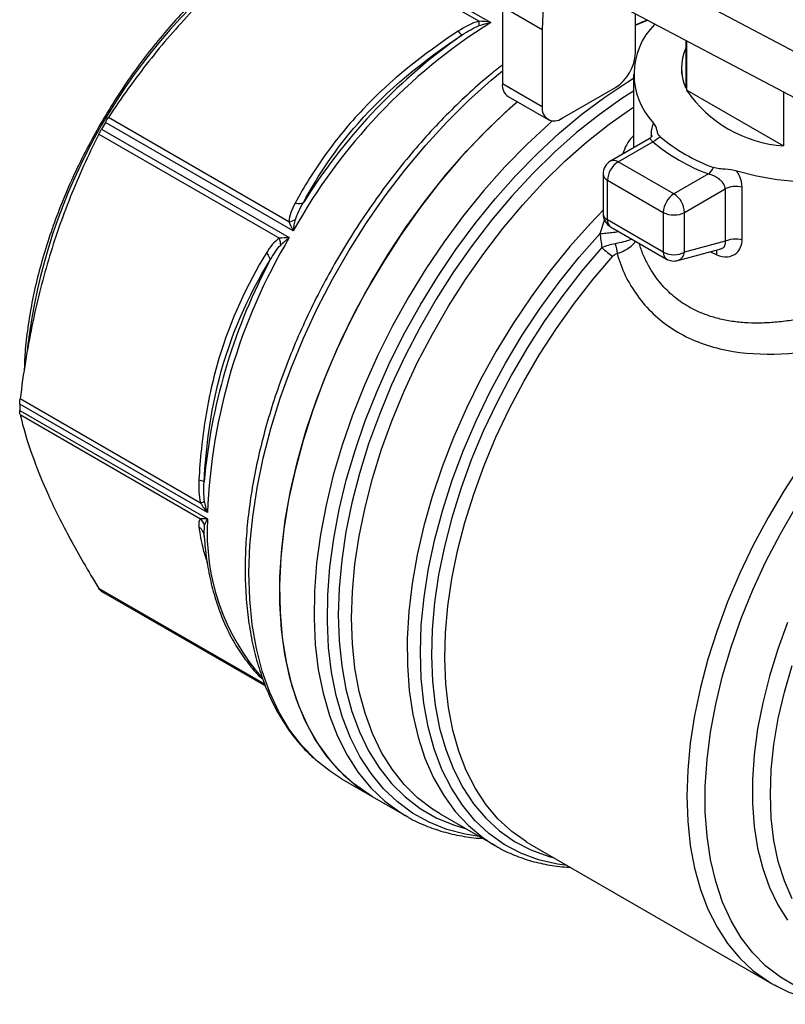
# Model space of a CAD drawing. Header units: inches. Extents: x 0.5 to 21.5, y 0.5 to 16.5.
# Tile 8 of 11: x 16.2 to 17.8, y 12.9 to 15. Entities that reach past the tile are written whole.
import ezdxf

# ---------------------------------------------------------------- set-up
doc = ezdxf.new("R2010")
doc.units = ezdxf.units.IN
doc.header["$LTSCALE"] = 2
doc.header["$MEASUREMENT"] = 0

msp = doc.modelspace()

# ---------------------------------------------------------------- linework, layer by layer
for p, q in [((16.7354, 15.1812), (17.1133, 14.963)), ((16.7446, 15.1874), (17.1377, 14.9605)), ((17.8758, 14.8449), (17.2673, 15.1666)), ((17.2499, 15.0601), (17.2456, 14.9447)), ((17.8758, 14.7484), (17.2673, 15.0702)), ((17.2456, 14.9447), (17.1621, 14.993)), ((17.1621, 14.993), (17.1621, 14.8322)), ((17.4405, 14.8965), (17.4405, 14.9786)), ((17.4405, 14.955), (17.4657, 14.9653)), ((17.2456, 14.9447), (17.2456, 14.784)), ((17.546, 14.9228), (17.546, 14.8231)), ((17.548, 14.8188), (17.548, 14.9218)), ((17.4366, 14.8519), (17.4366, 14.6979)), ((17.537, 14.8647), (17.537, 14.8519)), ((17.2456, 14.784), (17.1621, 14.8322)), ((17.2874, 14.7599), (17.3988, 14.8242)), ((17.548, 14.8188), (17.7507, 14.7018)), ((17.7507, 14.8146), (17.7507, 14.7018)), ((17.1744, 14.8052), (17.2579, 14.757)), ((16.7244, 14.5241), (16.3313, 14.7511)), ((16.7154, 14.5429), (16.3375, 14.7611)), ((16.3175, 14.7266), (16.6955, 14.5084)), ((16.3231, 14.7369), (16.7162, 14.51)), ((17.4733, 14.7254), (17.4733, 14.7199)), ((17.4752, 14.7217), (17.4733, 14.7254)), ((17.4692, 14.7167), (17.3886, 14.6702)), ((17.4043, 14.6687), (17.4769, 14.7106)), ((17.5213, 14.6012), (17.4043, 14.6687)), ((17.3728, 14.643), (17.3728, 14.5598)), ((17.5938, 14.6431), (17.5213, 14.6012)), ((17.3821, 14.6301), (17.499, 14.5626)), ((17.3821, 14.547), (17.3821, 14.6301)), ((17.5435, 14.5626), (17.6285, 14.6117)), ((17.6285, 14.6117), (17.6285, 14.5022)), ((17.6641, 14.5059), (17.6641, 14.6153)), ((16.7527, 14.5941), (16.7458, 14.5835)), ((17.499, 14.5626), (17.499, 14.4795)), ((17.5435, 14.4795), (17.5435, 14.5626)), ((17.3757, 14.5475), (17.3662, 14.518)), ((17.499, 14.4795), (17.3821, 14.547)), ((17.3886, 14.5325), (17.5055, 14.465)), ((17.6285, 14.5022), (17.5435, 14.4795)), ((17.5294, 14.4619), (17.6175, 14.4855)), ((17.5981, 14.4803), (17.6113, 14.4736)), ((16.6755, 14.4617), (16.6701, 14.4512)), ((16.5306, 13.9537), (16.1527, 14.1719)), ((16.545, 13.9338), (16.1519, 14.1608)), ((16.1519, 14.1474), (16.545, 13.9205)), ((16.1527, 14.1393), (16.5306, 13.9211)), ((16.538, 13.8877), (16.5388, 13.9076)), ((16.5367, 13.8905), (16.5375, 13.8887)), ((16.5378, 13.8838), (16.538, 13.8877)), ((16.5381, 13.8858), (16.539, 13.8738)), ((16.6647, 13.5745), (16.3175, 13.7749)), ((16.6663, 13.5708), (16.3231, 13.7689)), ((16.3272, 13.7665), (16.6663, 13.5708)), ((16.8255, 13.3766), (16.8895, 13.3396)), ((16.8895, 13.3396), (16.9615, 13.2981)), ((17.0321, 13.3028), (17.1482, 13.2357)), ((16.9587, 13.2997), (16.9615, 13.2981)), ((17.1413, 13.2398), (17.1482, 13.2357)), ((17.2188, 13.2405), (17.2128, 13.244)), ((17.2188, 13.2405), (17.7257, 12.9478)), ((17.7257, 12.9478), (17.7317, 12.9445))]:
    msp.add_line(p, q)
at = {"flags": 128}
for points in [[(17.4657, 14.9653), (17.4544, 14.9608), (17.4405, 14.955)], [(16.7712, 13.4163), (16.7709, 13.4165), (16.7424, 13.4458), (16.7169, 13.4792), (16.6945, 13.5164), (16.6754, 13.5573), (16.6596, 13.6017), (16.6473, 13.6492), (16.6386, 13.6996), (16.6334, 13.7527), (16.6318, 13.8082), (16.6338, 13.8658), (16.6395, 13.9251), (16.6487, 13.9858), (16.6614, 14.0476), (16.6776, 14.1102), (16.6971, 14.1732), (16.7199, 14.2363), (16.7458, 14.2991), (16.7747, 14.3612), (16.8064, 14.4225), (16.8408, 14.4824), (16.8777, 14.5407), (16.9168, 14.5971), (16.958, 14.6512), (17.001, 14.7029), (17.0456, 14.7516), (17.0916, 14.7973), (17.1386, 14.8397), (17.1621, 14.8592)], [(17.1134, 13.2558), (17.0846, 13.2603), (17.0456, 13.2705), (17.0087, 13.2853), (16.9743, 13.3044), (16.9425, 13.3279), (16.9134, 13.3556), (16.8872, 13.3873), (16.8641, 13.4229), (16.8442, 13.4622), (16.8276, 13.5049), (16.8144, 13.5509), (16.8047, 13.5999), (16.7984, 13.6515), (16.7958, 13.7056), (16.7967, 13.7619), (16.8011, 13.8199), (16.8091, 13.8795), (16.8206, 13.9403), (16.8355, 14.0019), (16.8538, 14.064), (16.8753, 14.1263), (16.8999, 14.1885), (16.9276, 14.2501), (16.958, 14.3109), (16.9912, 14.3705), (17.0269, 14.4287), (17.0648, 14.485), (17.1049, 14.5392), (17.1468, 14.591), (17.1904, 14.64), (17.2354, 14.6861), (17.2816, 14.729), (17.3287, 14.7685), (17.3764, 14.8042), (17.4245, 14.8361), (17.4366, 14.8435)], [(17.4366, 14.8165), (17.4123, 14.8009), (17.3646, 14.7671), (17.3175, 14.7296), (17.2711, 14.6885), (17.2258, 14.6441), (17.1819, 14.5966), (17.1395, 14.5462), (17.0988, 14.4933), (17.0602, 14.4381), (17.0239, 14.381), (16.99, 14.3222), (16.9587, 14.2622), (16.9302, 14.2012), (16.9047, 14.1395), (16.8822, 14.0776), (16.8631, 14.0158), (16.8472, 13.9543), (16.8348, 13.8936), (16.8259, 13.8341), (16.8205, 13.7759), (16.8187, 13.7195), (16.8205, 13.6652), (16.8259, 13.6132), (16.8348, 13.564), (16.8472, 13.5176), (16.8631, 13.4745), (16.8822, 13.4348), (16.9047, 13.3987), (16.9302, 13.3666), (16.9587, 13.3385), (16.99, 13.3145), (17.0239, 13.2949), (17.0602, 13.2798), (17.0845, 13.2725)], [(17.193, 14.7944), (17.1643, 14.7686), (17.1182, 14.7235), (17.0733, 14.6753), (17.03, 14.6242), (16.9884, 14.5705), (16.9489, 14.5145), (16.9116, 14.4565), (16.8767, 14.3969), (16.8445, 14.3358), (16.815, 14.2738), (16.7885, 14.2111), (16.7651, 14.1481), (16.745, 14.085), (16.7282, 14.0223), (16.7148, 13.9604), (16.705, 13.8994), (16.6987, 13.8398), (16.6959, 13.7819), (16.6968, 13.726), (16.7014, 13.6724), (16.7094, 13.6215), (16.7211, 13.5734), (16.7362, 13.5284), (16.7547, 13.4869), (16.7764, 13.4489), (16.8014, 13.4148), (16.8294, 13.3847), (16.8602, 13.3588), (16.8895, 13.3396)], [(16.8895, 13.3396), (16.883, 13.3435), (16.8503, 13.3664), (16.8203, 13.3937), (16.7933, 13.4251), (16.7693, 13.4604), (16.7485, 13.4995), (16.7311, 13.5421), (16.7171, 13.5881), (16.7065, 13.6371), (16.6996, 13.6889), (16.6962, 13.7432), (16.6964, 13.7998), (16.7002, 13.8583), (16.7077, 13.9183), (16.7186, 13.9796), (16.7331, 14.0419), (16.7509, 14.1047), (16.7721, 14.1678), (16.7965, 14.2308), (16.8239, 14.2933), (16.8542, 14.355), (16.8873, 14.4157), (16.923, 14.4748), (16.961, 14.5322), (17.0012, 14.5875), (17.0433, 14.6404), (17.0872, 14.6906), (17.1325, 14.7379), (17.179, 14.782), (17.193, 14.7944)], [(17.0321, 13.3028), (17.0156, 13.313), (16.9847, 13.3366), (16.9566, 13.3644), (16.9314, 13.3962), (16.9093, 13.4317), (16.8903, 13.4709), (16.8747, 13.5135), (16.8624, 13.5593), (16.8536, 13.6079), (16.8483, 13.6592), (16.8466, 13.7129), (16.8483, 13.7685), (16.8536, 13.8259), (16.8624, 13.8848), (16.8747, 13.9447), (16.8903, 14.0053), (16.9093, 14.0664), (16.9314, 14.1275), (16.9566, 14.1884), (16.9847, 14.2486), (17.0156, 14.3079), (17.0491, 14.3659), (17.085, 14.4223), (17.1231, 14.4768), (17.1632, 14.529), (17.2051, 14.5788), (17.2485, 14.6257), (17.2932, 14.6696), (17.339, 14.7101), (17.3855, 14.7472), (17.4326, 14.7805), (17.4366, 14.7831)], [(17.2667, 14.7543), (17.2598, 14.7483), (17.2131, 14.7049), (17.1675, 14.6582), (17.1234, 14.6085), (17.0809, 14.5561), (17.0404, 14.5012), (17.0019, 14.4442), (16.9658, 14.3853), (16.9322, 14.3249), (16.9014, 14.2634), (16.8734, 14.201), (16.8484, 14.1381), (16.8266, 14.075), (16.8082, 14.0121), (16.7931, 13.9497), (16.7814, 13.8882), (16.7733, 13.8279), (16.7688, 13.7691), (16.7679, 13.7121), (16.7706, 13.6574), (16.7769, 13.605), (16.7868, 13.5555), (16.8002, 13.5089), (16.817, 13.4656), (16.8371, 13.4259), (16.8605, 13.3898), (16.887, 13.3577), (16.9164, 13.3297), (16.9487, 13.3059), (16.9587, 13.2997)], [(18.1784, 14.7458), (18.1643, 14.7316), (18.1385, 14.7105), (18.1087, 14.6912), (18.0752, 14.674), (18.0387, 14.6591), (17.9994, 14.6466), (17.9579, 14.6369), (17.9148, 14.6299), (17.8706, 14.6258), (17.8259, 14.6246), (17.7812, 14.6264), (17.7372, 14.6311), (17.6943, 14.6386), (17.6532, 14.6489)], [(17.3728, 14.567), (17.3466, 14.5397), (17.3034, 14.4911), (17.2618, 14.4397), (17.2221, 14.3859), (17.1846, 14.3299), (17.1494, 14.2721), (17.1167, 14.2128), (17.0868, 14.1524), (17.0599, 14.0912), (17.0359, 14.0295), (17.0152, 13.9677), (16.9978, 13.9062), (16.9838, 13.8452), (16.9733, 13.7853), (16.9664, 13.7266), (16.963, 13.6695), (16.9633, 13.6144), (16.9672, 13.5615), (16.9746, 13.5113), (16.9857, 13.4638), (17.0002, 13.4195), (17.0181, 13.3786), (17.0393, 13.3413), (17.0637, 13.3079), (17.0912, 13.2784), (17.1215, 13.2531), (17.1413, 13.2398)], [(17.2977, 13.1949), (17.2776, 13.1976), (17.2381, 13.2067), (17.2008, 13.2205), (17.166, 13.2389), (17.1339, 13.2619), (17.1046, 13.2893), (17.0784, 13.3208), (17.0554, 13.3564), (17.0357, 13.3959), (17.0194, 13.4389), (17.0067, 13.4853), (16.9976, 13.5347), (16.9922, 13.5869), (16.9905, 13.6416), (16.9925, 13.6984), (16.9983, 13.7569), (17.0077, 13.817), (17.0207, 13.8781), (17.0372, 13.9399), (17.0572, 14.0021), (17.0805, 14.0643), (17.107, 14.1261), (17.1365, 14.1872), (17.1689, 14.2471), (17.2039, 14.3056), (17.2414, 14.3622), (17.2811, 14.4167), (17.3228, 14.4688), (17.3662, 14.518)], [(17.3705, 14.4889), (17.3287, 14.4402), (17.2886, 14.3889), (17.2505, 14.3353), (17.2146, 14.2798), (17.1812, 14.2225), (17.1503, 14.1639), (17.1222, 14.1043), (17.097, 14.0441), (17.075, 13.9836), (17.0562, 13.9231), (17.0407, 13.863), (17.0286, 13.8037), (17.0201, 13.7455), (17.015, 13.6888), (17.0136, 13.6338), (17.0158, 13.5809), (17.0215, 13.5305), (17.0307, 13.4827), (17.0435, 13.438), (17.0596, 13.3964), (17.0791, 13.3584), (17.1018, 13.3241), (17.1275, 13.2937), (17.1562, 13.2673), (17.1876, 13.2453), (17.2216, 13.2275), (17.2579, 13.2143), (17.2696, 13.2111)], [(17.2128, 13.244), (17.2127, 13.2441), (17.1818, 13.2659), (17.1536, 13.2919), (17.1282, 13.3219), (17.1059, 13.3558), (17.0867, 13.3934), (17.0708, 13.4344), (17.0583, 13.4785), (17.0491, 13.5257), (17.0435, 13.5754), (17.0414, 13.6276), (17.0429, 13.6818), (17.0479, 13.7378), (17.0563, 13.7952), (17.0682, 13.8537), (17.0835, 13.9129), (17.1021, 13.9726), (17.1238, 14.0323), (17.1487, 14.0917), (17.1764, 14.1504), (17.2068, 14.2082), (17.2399, 14.2647), (17.2753, 14.3195), (17.3129, 14.3724), (17.3524, 14.4229), (17.3936, 14.4709)], [(17.7877, 14.035), (17.7518, 13.9802), (17.7182, 13.9236), (17.6873, 13.8657), (17.659, 13.8068), (17.6337, 13.7472), (17.6115, 13.6872), (17.5924, 13.6272), (17.5767, 13.5676), (17.5643, 13.5088), (17.5555, 13.4509), (17.5501, 13.3945), (17.5483, 13.3399), (17.5501, 13.2873), (17.5555, 13.237), (17.5643, 13.1895), (17.5767, 13.1448), (17.5924, 13.1034), (17.6115, 13.0655), (17.6337, 13.0312), (17.659, 13.0008), (17.6873, 12.9744), (17.7182, 12.9523), (17.7257, 12.9478)], [(17.7771, 12.9417), (17.7441, 12.9606), (17.7138, 12.984), (17.6864, 13.0116), (17.6621, 13.0433), (17.6409, 13.079), (17.6231, 13.1183), (17.6087, 13.1611), (17.5978, 13.2071), (17.5905, 13.2559), (17.5868, 13.3074), (17.5868, 13.3611), (17.5905, 13.4168), (17.5978, 13.4741), (17.6087, 13.5326), (17.6231, 13.5921), (17.6409, 13.652), (17.6621, 13.7121), (17.6864, 13.7719), (17.7138, 13.8312), (17.7441, 13.8895), (17.7771, 13.9465)], [(17.7592, 13.7038), (17.7386, 13.6476), (17.7211, 13.5914), (17.707, 13.5356), (17.6963, 13.4807), (17.6892, 13.4269), (17.6856, 13.3747), (17.6856, 13.3244), (17.6892, 13.2763), (17.6963, 13.2308), (17.707, 13.1882), (17.7211, 13.1487), (17.7386, 13.1126), (17.7592, 13.0803)], [(17.7687, 13.1253), (17.7524, 13.1627), (17.7397, 13.2035), (17.7306, 13.2474), (17.725, 13.2942), (17.7232, 13.3434), (17.725, 13.3948), (17.7306, 13.4479), (17.7397, 13.5024), (17.7524, 13.5579), (17.7687, 13.614)], [(16.8255, 13.3766), (16.8023, 13.3914), (16.7712, 13.4163)]]:
    msp.add_lwpolyline(points, dxfattribs=at)
for centre, radius, start, end in [((17.3859, 14.1329), 1.2267, 126.8216, 173.3407), ((17.7874, 13.931), 1.2173, 122.2577, 150.8414), ((17.5861, 14.852), 0.1484, 134.9585, 223.5824), ((17.7783, 13.9387), 1.2172, 125.1228, 147.421), ((17.3499, 14.9006), 0.0908, 302.6055, 357.3945), ((17.6382, 14.8647), 0.1012, 155.6869, 204.3131), ((17.1902, 14.8286), 0.0283, 172.7442, 235.9436), ((17.7699, 14.9692), 0.2682, 214.1293, 265.8761), ((17.2711, 14.7799), 0.0258, 170.786, 309.2033), ((17.5968, 14.011), 1.466, 149.6802, 150.3198), ((17.7319, 15.0174), 0.399, 230.2622, 249.7432), ((17.7362, 15.0148), 0.3818, 230.2622, 249.7432), ((17.4043, 14.643), 0.0315, 119.9973, 180), ((17.4304, 14.6279), 0.0484, 122.6055, 177.3945), ((17.3951, 14.6558), 0.0158, 54.3824, 114.3071), ((17.3886, 14.6445), 0.0158, 185.6948, 245.6253), ((17.5473, 14.5604), 0.0484, 122.6055, 177.3945), ((17.4952, 14.5604), 0.0484, 2.6055, 57.3945), ((17.4043, 14.5598), 0.0315, 180, 240.0027), ((17.3886, 14.5614), 0.0158, 185.6948, 245.6253), ((17.5213, 14.6056), 0.0484, 242.6097, 297.3903), ((17.398, 14.5455), 0.016, 174.669, 234.0188), ((17.7704, 13.8832), 1.2265, 149.2666, 177.6332), ((17.5149, 14.478), 0.016, 174.669, 234.0188), ((17.5213, 14.5224), 0.0484, 242.6097, 297.3903), ((17.5225, 14.4819), 0.0212, 289.038, 353.3715), ((17.5213, 14.4923), 0.0315, 240.0027, 284.9958), ((17.7506, 13.8898), 1.2176, 152.5442, 174.8745), ((16.95, 14.1541), 0.7981, 179.5203, 180.4797), ((17.0101, 13.8935), 0.4659, 176.6811, 221.2566), ((16.4683, 14.0109), 0.2822, 239.0352, 240.0027)]:
    msp.add_arc(centre, radius, start, end)
for points, knots in [([(16.7354, 15.1812), (16.6918, 15.1483), (16.6524, 15.116), (16.5791, 15.051), (16.5452, 15.0183), (16.4812, 14.9507), (16.4511, 14.9159), (16.393, 14.8421), (16.365, 14.8032), (16.3375, 14.7611)], [0, 0, 0, 0, 0.25, 0.25, 0.5, 0.5, 0.75, 0.75, 1, 1, 1, 1]), ([(16.6928, 15.1471), (16.6925, 15.1469), (16.6781, 15.1388), (16.6498, 15.1193), (16.6081, 15.0886), (16.5671, 15.0542), (16.527, 15.0169), (16.488, 14.9766), (16.4502, 14.9337), (16.414, 14.8885), (16.3795, 14.8411), (16.347, 14.7919), (16.3165, 14.7411), (16.2884, 14.689), (16.2627, 14.636), (16.2396, 14.5823), (16.2193, 14.5283), (16.2018, 14.4742), (16.1872, 14.4203), (16.1757, 14.367), (16.1674, 14.3147), (16.1625, 14.2692), (16.1617, 14.242), (16.1614, 14.2313)], [0, 0, 0, 0, 0.001212, 0.052086, 0.102951, 0.153805, 0.204646, 0.255473, 0.306289, 0.357094, 0.407892, 0.458685, 0.509476, 0.560266, 0.611058, 0.661854, 0.712658, 0.763471, 0.814296, 0.865136, 0.915992, 0.966866, 1, 1, 1, 1]), ([(17.1377, 14.9605), (17.1376, 14.9605), (17.1374, 14.9605), (17.1292, 14.962), (17.1211, 14.9628), (17.1133, 14.963)], [-0.08395482, -0.08395482, -0.08395482, -0.08395482, -0.08246334, -0.08246334, 0, 0, 0, 0]), ([(17.1136, 14.9537), (17.1213, 14.9565), (17.1293, 14.9588), (17.1374, 14.9604), (17.1376, 14.9604), (17.1377, 14.9605)], [-0.08395482, -0.08395482, -0.08395482, -0.08395482, -0.00149148, -0.00149148, 0, 0, 0, 0]), ([(17.0695, 14.9419), (16.9964, 14.8942), (16.9282, 14.8393), (16.8413, 14.748), (16.815, 14.716), (16.7678, 14.65), (16.7469, 14.6161), (16.7284, 14.5818)], [0, 0, 0, 0, 0.5, 0.5, 0.75, 0.75, 1, 1, 1, 1]), ([(16.7458, 14.5835), (16.7765, 14.6408), (16.8646, 14.7719), (16.9961, 14.8809), (17.078, 14.9343)], [0, 0, 0, 0, 0.575193, 1.342116, 1.342116, 1.342116, 1.342116]), ([(17.1621, 14.8712), (17.1523, 14.8635), (17.1274, 14.8439), (17.0881, 14.8088), (17.0444, 14.7665), (17.002, 14.7213), (16.961, 14.6736), (16.9216, 14.6235), (16.8839, 14.5714), (16.8483, 14.5175), (16.8147, 14.4619), (16.7834, 14.4051), (16.7546, 14.3472), (16.7283, 14.2885), (16.7047, 14.2293), (16.6839, 14.17), (16.6661, 14.1106), (16.6512, 14.0517), (16.6395, 13.9933), (16.6308, 13.9359), (16.6254, 13.8796), (16.6232, 13.8247), (16.6243, 13.7715), (16.6287, 13.7202), (16.6363, 13.6712), (16.6473, 13.6246), (16.6614, 13.5807), (16.6787, 13.5397), (16.699, 13.5019), (16.7224, 13.4676), (16.7455, 13.4397), (16.7618, 13.4249), (16.7683, 13.4189)], [0, 0, 0, 0, 0.0220656, 0.0562335, 0.0903853, 0.124522, 0.1586451, 0.1927571, 0.2268603, 0.2609574, 0.2950513, 0.3291448, 0.3632403, 0.3973402, 0.4314475, 0.4655649, 0.4996954, 0.5338417, 0.5680062, 0.6021908, 0.6363966, 0.6706233, 0.7048687, 0.7391271, 0.7733855, 0.8076243, 0.8418179, 0.8759331, 0.9099321, 0.9437782, 0.977445, 1, 1, 1, 1]), ([(17.4921, 14.7213), (17.4897, 14.7234), (17.4885, 14.7257), (17.4868, 14.7306), (17.4862, 14.733), (17.4842, 14.7404), (17.4825, 14.7452), (17.4786, 14.7497)], [0, 0, 0, 0, 0.25, 0.25, 0.5, 0.5, 1, 1, 1, 1]), ([(16.3175, 14.7266), (16.2948, 14.6816), (16.2751, 14.638), (16.2403, 14.5508), (16.2252, 14.5072), (16.1986, 14.418), (16.1872, 14.3723), (16.1676, 14.2763), (16.1594, 14.2261), (16.1527, 14.1719)], [0, 0, 0, 0, 0.25, 0.25, 0.5, 0.5, 0.75, 0.75, 1, 1, 1, 1]), ([(17.4366, 14.7235), (17.4311, 14.7172), (17.421, 14.7056), (17.4163, 14.6914), (17.4142, 14.685)], [0, 0, 0, 0, 0.546746, 1, 1, 1, 1]), ([(17.4761, 14.7222), (17.476, 14.7224), (17.4759, 14.7227), (17.474, 14.7201), (17.4708, 14.7178), (17.4692, 14.7167)], [0, 0, 0, 0, 0.204623, 0.600983, 1, 1, 1, 1]), ([(17.4769, 14.7106), (17.4753, 14.7126), (17.4726, 14.716), (17.4704, 14.7169), (17.4695, 14.7171), (17.4692, 14.7167), (17.4692, 14.7167)], [0, 0, 0, 0, 0.492173, 0.80396, 0.990558, 1, 1, 1, 1]), ([(17.6285, 14.6117), (17.6285, 14.6125), (17.6284, 14.6142), (17.6279, 14.6167), (17.6269, 14.6193), (17.6253, 14.6226), (17.6223, 14.6266), (17.6182, 14.6307), (17.6128, 14.6348), (17.6067, 14.6384), (17.5998, 14.6414), (17.5956, 14.6425), (17.5938, 14.6431)], [0, 0, 0, 0, 0.056923, 0.115367, 0.175598, 0.237862, 0.351978, 0.485804, 0.576614, 0.744215, 0.888172, 1, 1, 1, 1]), ([(17.6532, 14.6489), (17.6455, 14.6511), (17.6372, 14.6521), (17.6245, 14.6532), (17.6202, 14.6536), (17.6118, 14.6546), (17.6076, 14.6553), (17.604, 14.6567)], [0, 0, 0, 0, 0.5, 0.5, 0.75, 0.75, 1, 1, 1, 1]), ([(17.6641, 14.6153), (17.6641, 14.6231), (17.6613, 14.6348), (17.6552, 14.6458), (17.6532, 14.6489)], [0.1524071, 0.1524071, 0.1524071, 0.1524071, 0.225134, 0.2545442, 0.2545442, 0.2545442, 0.2545442]), ([(17.6641, 14.6153), (17.6583, 14.6169), (17.6516, 14.6174), (17.639, 14.6161), (17.6331, 14.6143), (17.6285, 14.6117)], [0, 0, 0, 0, 0.5, 0.5, 1, 1, 1, 1]), ([(16.7154, 14.5429), (16.7179, 14.5372), (16.7209, 14.5309), (16.7243, 14.5244), (16.7243, 14.5243), (16.7244, 14.5241)], [-0.00149148, -0.00149148, -0.00149148, -0.00149148, 0.08097186, 0.08097186, 0.08246334, 0.08246334, 0.08246334, 0.08246334]), ([(16.7244, 14.5241), (16.7244, 14.5243), (16.7244, 14.5244), (16.7256, 14.5326), (16.7272, 14.5404), (16.729, 14.5477)], [-0.00149148, -0.00149148, -0.00149148, -0.00149148, 0, 0, 0.08246334, 0.08246334, 0.08246334, 0.08246334]), ([(17.3662, 14.518), (17.3704, 14.5184), (17.3787, 14.5191), (17.3916, 14.5206), (17.4008, 14.5218), (17.4052, 14.5225), (17.4058, 14.5226)], [0, 0, 0, 0, 0.316784, 0.633536, 0.950485, 1, 1, 1, 1]), ([(16.7162, 14.51), (16.7161, 14.51), (16.716, 14.51), (16.7086, 14.5096), (16.7017, 14.5091), (16.6955, 14.5084)], [-0.08395478, -0.08395478, -0.08395478, -0.08395478, -0.08246738, -0.08246738, 0, 0, 0, 0]), ([(16.6981, 14.4942), (16.7035, 14.4994), (16.7095, 14.5047), (16.716, 14.5098), (16.7161, 14.5099), (16.7162, 14.51)], [-0.08395478, -0.08395478, -0.08395478, -0.08395478, -0.0014874, -0.0014874, 0, 0, 0, 0]), ([(17.4336, 14.5066), (17.4323, 14.506), (17.4278, 14.504), (17.4158, 14.5006), (17.4043, 14.4982), (17.3985, 14.4971)], [0, 0, 0, 0, 0.171582, 0.582845, 1, 1, 1, 1]), ([(17.4022, 14.4764), (17.408, 14.4785), (17.4193, 14.4827), (17.432, 14.4919), (17.4392, 14.4989), (17.4405, 14.5025), (17.4405, 14.5026)], [0, 0, 0, 0, 0.335722, 0.666765, 0.993652, 1, 1, 1, 1]), ([(18.0389, 14.4262), (18.0254, 14.4199), (17.9976, 14.4069), (17.9532, 14.3884), (17.907, 14.3716), (17.8604, 14.3567), (17.8135, 14.3445), (17.7709, 14.3366), (17.7341, 14.3322), (17.704, 14.3306), (17.6751, 14.3309), (17.6466, 14.3334), (17.618, 14.3388), (17.5871, 14.3478), (17.5552, 14.362), (17.5235, 14.3831), (17.4959, 14.4096), (17.4759, 14.4366), (17.4618, 14.4627), (17.4534, 14.4815), (17.4499, 14.4938), (17.4488, 14.4978)], [0, 0, 0, 0, 0.062165, 0.127963, 0.192108, 0.256833, 0.321333, 0.385726, 0.433335, 0.476069, 0.513949, 0.559223, 0.603308, 0.646292, 0.708884, 0.769565, 0.831789, 0.897512, 0.936284, 0.979148, 1, 1, 1, 1]), ([(17.6113, 14.4736), (17.6259, 14.4672), (17.6536, 14.4694), (17.6641, 14.4943), (17.6641, 14.5059)], [0, 0, 0, 0, 0.1443601, 0.2526302, 0.2526302, 0.2526302, 0.2526302]), ([(17.6173, 14.486), (17.6188, 14.4862), (17.6221, 14.4868), (17.6256, 14.4897), (17.6281, 14.4933), (17.6292, 14.4976), (17.6288, 14.5007), (17.6285, 14.5022)], [0, 0, 0, 0, 0.172872, 0.377104, 0.580317, 0.786551, 1, 1, 1, 1]), ([(17.6285, 14.5022), (17.6331, 14.5048), (17.639, 14.5066), (17.6516, 14.5079), (17.6583, 14.5074), (17.6641, 14.5059)], [0, 0, 0, 0, 0.5, 0.5, 1, 1, 1, 1]), ([(16.6683, 14.4777), (16.6274, 14.4114), (16.593, 14.3368), (16.5569, 14.2162), (16.5475, 14.1745), (16.5338, 14.0893), (16.5293, 14.0458), (16.527, 14.0022)], [0, 0, 0, 0, 0.5, 0.5, 0.75, 0.75, 1, 1, 1, 1]), ([(17.4022, 14.4764), (17.411, 14.4452), (17.4395, 14.3852), (17.514, 14.3134), (17.6491, 14.2579), (17.8495, 14.2675), (18.0075, 14.3216), (18.0746, 14.352)], [6.082024, 6.082024, 6.082024, 6.082024, 6.407761, 6.733498, 7.059235, 7.710709, 8.345895, 8.345895, 8.345895, 8.345895]), ([(17.6113, 14.4736), (17.6114, 14.4763), (17.6114, 14.4804), (17.6101, 14.4826), (17.6096, 14.4834)], [0, 0, 0, 0, 0.665176, 1, 1, 1, 1]), ([(16.5378, 13.9986), (16.5418, 14.0718), (16.5648, 14.2412), (16.6298, 14.3881), (16.6755, 14.4617)], [0, 0, 0, 0, 0.575186, 1.3421, 1.3421, 1.3421, 1.3421]), ([(16.1527, 14.1393), (16.1594, 14.1114), (16.1676, 14.0838), (16.1872, 14.0281), (16.1986, 13.9998), (16.2252, 13.9412), (16.2403, 13.9108), (16.2751, 13.8463), (16.2948, 13.8121), (16.3175, 13.7749)], [0, 0, 0, 0, 0.25, 0.25, 0.5, 0.5, 0.75, 0.75, 1, 1, 1, 1]), ([(16.5306, 13.9537), (16.5347, 13.9471), (16.5395, 13.9404), (16.5448, 13.9341), (16.5449, 13.9339), (16.545, 13.9338)], [-0.0014874, -0.0014874, -0.0014874, -0.0014874, 0.08097998, 0.08097998, 0.08246738, 0.08246738, 0.08246738, 0.08246738]), ([(16.545, 13.9338), (16.545, 13.934), (16.5449, 13.9341), (16.5423, 13.942), (16.5402, 13.9501), (16.5388, 13.9581)], [-0.0014874, -0.0014874, -0.0014874, -0.0014874, 0, 0, 0.08246738, 0.08246738, 0.08246738, 0.08246738]), ([(16.545, 13.9205), (16.5449, 13.9205), (16.5448, 13.9205), (16.5395, 13.9204), (16.5347, 13.9206), (16.5306, 13.9211)], [-0.08395482, -0.08395482, -0.08395482, -0.08395482, -0.08246334, -0.08246334, 0, 0, 0, 0]), ([(16.5388, 13.9076), (16.5402, 13.9114), (16.5423, 13.9157), (16.5449, 13.9203), (16.545, 13.9204), (16.545, 13.9205)], [-0.08395482, -0.08395482, -0.08395482, -0.08395482, -0.00149148, -0.00149148, 0, 0, 0, 0]), ([(16.527, 13.904), (16.5285, 13.9027), (16.5316, 13.9), (16.5349, 13.8954), (16.5361, 13.892), (16.5366, 13.8905)], [0, 0, 0, 0, 0.354363, 0.708897, 1, 1, 1, 1]), ([(16.527, 13.904), (16.5291, 13.8887), (16.5324, 13.8658), (16.5414, 13.8388), (16.5445, 13.8297)], [0, 0, 0, 0, 0.6648667, 1, 1, 1, 1]), ([(16.5366, 13.8905), (16.5367, 13.8902), (16.5376, 13.888), (16.5377, 13.8857), (16.5378, 13.8838)], [0, 0, 0, 0, 0.151823, 1, 1, 1, 1]), ([(16.539, 13.8738), (16.5393, 13.8693), (16.5407, 13.8483), (16.5465, 13.8129), (16.5565, 13.768), (16.5701, 13.7259), (16.5868, 13.6867), (16.6066, 13.6507), (16.6295, 13.6183), (16.6477, 13.5965), (16.6589, 13.5866), (16.6607, 13.585)], [0, 0, 0, 0, 0.0365889, 0.1718252, 0.306971, 0.4418887, 0.5763988, 0.7102969, 0.8433906, 0.9755557, 1, 1, 1, 1]), ([(16.9587, 13.3002), (16.961, 13.2986), (16.9743, 13.29), (17.0008, 13.2781), (17.0378, 13.2648), (17.0769, 13.2562), (17.1046, 13.252), (17.1196, 13.2517), (17.1205, 13.2517)], [0, 0, 0, 0, 0.050684, 0.283409, 0.516093, 0.749362, 0.983805, 1, 1, 1, 1]), ([(17.1409, 13.2406), (17.1434, 13.2389), (17.1564, 13.2301), (17.1824, 13.2181), (17.2185, 13.2046), (17.2567, 13.1959), (17.2854, 13.1915), (17.3016, 13.1913), (17.3041, 13.1912)], [0, 0, 0, 0, 0.052364, 0.278288, 0.504105, 0.730442, 0.957936, 1, 1, 1, 1]), ([(17.7325, 12.9447), (17.7379, 12.9416), (17.7542, 12.9323), (17.7836, 12.9212), (17.8204, 12.9111), (17.859, 12.9054), (17.8988, 12.9034), (17.9263, 12.9056), (17.9399, 12.9067)], [0, 0, 0, 0, 0.090398, 0.271411, 0.452678, 0.634791, 0.81817, 1, 1, 1, 1])]:
    msp.add_open_spline(points, degree=3, knots=knots)
for points in [[(17.1133, 14.963), (17.0977, 14.9591), (17.083, 14.9507), (17.0695, 14.9419)], [(17.078, 14.9343), (17.0898, 14.942), (17.1021, 14.9494), (17.1136, 14.9537)], [(17.1136, 14.9537), (17.1139, 14.9557), (17.1138, 14.9589), (17.1133, 14.963)], [(17.0695, 14.9419), (17.0737, 14.9367), (17.0769, 14.9339), (17.078, 14.9343)], [(16.3313, 14.7511), (16.3333, 14.7546), (16.3354, 14.758), (16.3375, 14.7611)], [(17.4786, 14.7496), (17.4752, 14.7448), (17.4733, 14.7363), (17.4733, 14.7254)], [(16.3175, 14.7266), (16.3192, 14.7299), (16.3211, 14.7334), (16.3231, 14.7369)], [(17.4921, 14.7213), (17.4877, 14.7165), (17.4823, 14.7127), (17.4769, 14.7106)], [(17.5938, 14.6431), (17.5974, 14.6462), (17.6011, 14.651), (17.604, 14.6567)], [(16.7284, 14.5818), (16.7216, 14.5691), (16.7156, 14.5557), (16.7154, 14.5429)], [(16.7284, 14.5818), (16.736, 14.5802), (16.7424, 14.5808), (16.7458, 14.5835)], [(16.729, 14.5477), (16.7319, 14.5586), (16.7386, 14.5713), (16.7458, 14.5835)], [(16.7154, 14.5429), (16.7205, 14.5437), (16.7253, 14.5454), (16.729, 14.5477)], [(17.3662, 14.518), (17.3675, 14.5083), (17.369, 14.4986), (17.3705, 14.4889)], [(16.6955, 14.5084), (16.6845, 14.5018), (16.6758, 14.4899), (16.6683, 14.4777)], [(16.6981, 14.4942), (16.6982, 14.4986), (16.6973, 14.5035), (16.6955, 14.5084)], [(17.3985, 14.4971), (17.3881, 14.4951), (17.3781, 14.492), (17.3705, 14.4889)], [(17.3985, 14.4971), (17.4003, 14.4896), (17.4016, 14.4824), (17.4022, 14.4764)], [(16.6683, 14.4777), (16.6735, 14.4719), (16.6762, 14.466), (16.6755, 14.4617)], [(16.6755, 14.4617), (16.6825, 14.4741), (16.6901, 14.4862), (16.6981, 14.4942)], [(17.3705, 14.4889), (17.3778, 14.4817), (17.3863, 14.4751), (17.3936, 14.4709)], [(17.3936, 14.4709), (17.3958, 14.4734), (17.3989, 14.4756), (17.4022, 14.4764)], [(16.1519, 14.1608), (16.1519, 14.1641), (16.1522, 14.1679), (16.1527, 14.1719)], [(16.1527, 14.1393), (16.1522, 14.1414), (16.1519, 14.1441), (16.1519, 14.1474)], [(16.527, 14.0022), (16.5261, 13.9861), (16.5262, 13.9692), (16.5306, 13.9537)], [(16.527, 14.0022), (16.5336, 14.0011), (16.5376, 13.9998), (16.5378, 13.9986)], [(16.5388, 13.9581), (16.5368, 13.9703), (16.537, 13.9846), (16.5378, 13.9986)], [(16.5306, 13.9537), (16.5344, 13.9553), (16.5372, 13.9569), (16.5388, 13.9581)], [(16.5306, 13.9211), (16.5262, 13.9183), (16.5261, 13.9114), (16.527, 13.904)], [(16.5388, 13.9076), (16.5372, 13.9127), (16.5344, 13.9174), (16.5306, 13.9211)], [(16.3231, 13.7689), (16.3211, 13.7702), (16.3192, 13.7722), (16.3175, 13.7749)]]:
    msp.add_open_spline(points, degree=3)

doc.saveas('drawing.dxf')
